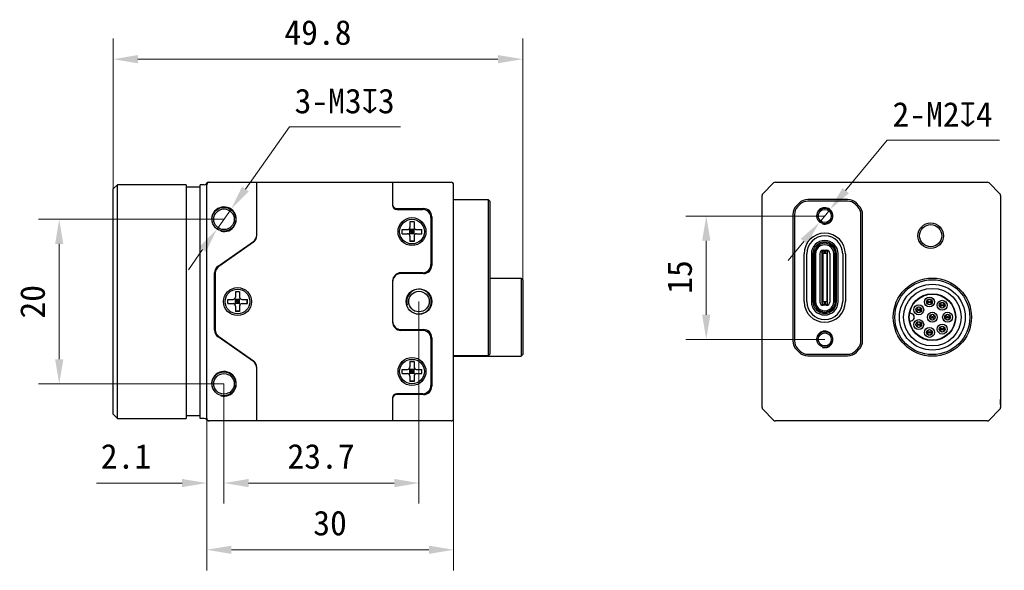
# Model space of a CAD drawing. Header units: millimetres. Extents: x 1096 to 1516, y 20 to 317.
# Tile 2 of 3: x 1203 to 1323, y 176 to 242. Entities that reach past the tile are written whole.
import ezdxf

# ---------------------------------------------------------------- set-up
doc = ezdxf.new("R2010")
doc.units = ezdxf.units.MM
doc.header["$LTSCALE"] = 16.335
doc.header["$PDMODE"] = 3
doc.header["$PDSIZE"] = 8
doc.layers.get('0').update_dxf_attribs({"linetype": 'CONTINUOUS'})
doc.layers.get('Defpoints').update_dxf_attribs({"linetype": 'CONTINUOUS'})
for name, color, linetype in [('00_COMPONENTS', 7, 'CONTINUOUS'), ('05_ALL_CURVES', 7, 'CONTINUOUS'), ('ASM_DXF_DIMENSION', 7, 'CONTINUOUS'), ('D-01-35-26-0DXF_CONTINUOUS_LINE', 7, 'CONTINUOUS')]:
    doc.layers.add(name, color=color, linetype=linetype)
doc.styles.get("Standard").update_dxf_attribs({"font": 'simfang.ttf'})
doc.dimstyles.new('DIMSTYLE_1', dxfattribs={"dimtxt": 3, "dimasz": 3, "dimexe": 2.5, "dimexo": 0, "dimgap": 0.75, "dimtad": 1, "dimdsep": 46, "dimtxsty": 'STANDARD', "dimblk": '_FILLED', "dimcen": 0.09, "dimclrd": 8, "dimclre": 8, "dimclrt": 7, "dimadec": 0, "dimazin": 0, "dimtp": 0.001, "dimtm": 0.001, "dimtfac": 1, "dimtofl": 0, "dimtmove": 0, "dimatfit": 3, "dimldrblk": '_FILLED', "dimfxl": 1, "dimtolj": 1, "dimlwd": 9, "dimlwe": 9, "dimarcsym": 0})
doc.dimstyles.new('DIMSTYLE_2', dxfattribs={"dimtxt": 3, "dimasz": 3, "dimexe": 2.5, "dimexo": 0, "dimtad": 1, "dimdec": 3, "dimdsep": 46, "dimtxsty": 'STANDARD', "dimblk": '_FILLED', "dimcen": 0.09, "dimclrd": 8, "dimclre": 8, "dimclrt": 7, "dimadec": 0, "dimazin": 0, "dimtp": 0.001, "dimtm": 0.001, "dimtfac": 1, "dimtdec": 3, "dimtmove": 0, "dimatfit": 2, "dimldrblk": '_FILLED', "dimfxl": 1, "dimtolj": 1, "dimlwd": 9, "dimlwe": 9, "dimarcsym": 0})

# ---------------------------------------------------------------- blocks, each defined once
blk = doc.blocks.new('_FILLED')
at = {"color": 0, "linetype": 'ByBlock'}
blk.add_solid([(0, 0), (-1, 0.167), (-1, -0.167)], dxfattribs=at)
blk = doc.blocks.new('*D147')
at = {"layer": 'D-01-35-26-0DXF_CONTINUOUS_LINE', "color": 8, "linetype": 'Continuous', "lineweight": 9}
for p, q in [((1225.98, 193.98), (1225.98, 175.52)), ((1255.98, 193.98), (1255.98, 175.52)), ((1228.98, 178.02), (1252.98, 178.02))]:
    blk.add_line(p, q, dxfattribs=at)
at = {"layer": 'Defpoints', "color": 0}
for p in [(1225.98, 193.98), (1255.98, 193.98), (1255.98, 178.02)]:
    blk.add_point(p, dxfattribs=at)
at = {"layer": 'D-01-35-26-0DXF_CONTINUOUS_LINE', "color": 8, "linetype": 'ByBlock', "lineweight": 9, "xscale": 3, "yscale": 3, "zscale": 3, "rotation": 180}
blk.add_blockref('_FILLED', (1225.98, 178.02), dxfattribs=at)
at = {"layer": 'D-01-35-26-0DXF_CONTINUOUS_LINE', "color": 8, "linetype": 'ByBlock', "lineweight": 9, "xscale": 3, "yscale": 3, "zscale": 3}
blk.add_blockref('_FILLED', (1255.98, 178.02), dxfattribs=at)
at = {"layer": 'D-01-35-26-0DXF_CONTINUOUS_LINE', "color": 7, "lineweight": 30, "insert": (1240.97, 182.77), "char_height": 3, "attachment_point": 2, "line_spacing_factor": 0.9}
blk.add_mtext('\\A1;30', dxfattribs=at)
blk = doc.blocks.new('*D153')
at = {"layer": 'D-01-35-26-0DXF_CONTINUOUS_LINE', "color": 8, "linetype": 'Continuous', "lineweight": 9}
for p, q in [((1251.78, 208.18), (1251.78, 183.63)), ((1228.08, 198.18), (1228.08, 183.63)), ((1231.08, 186.13), (1248.78, 186.13))]:
    blk.add_line(p, q, dxfattribs=at)
at = {"layer": 'Defpoints', "color": 0}
for p in [(1251.78, 208.18), (1228.08, 198.18), (1251.78, 186.13)]:
    blk.add_point(p, dxfattribs=at)
at = {"layer": 'D-01-35-26-0DXF_CONTINUOUS_LINE', "color": 8, "linetype": 'ByBlock', "lineweight": 9, "xscale": 3, "yscale": 3, "zscale": 3, "rotation": 180}
blk.add_blockref('_FILLED', (1228.08, 186.13), dxfattribs=at)
at = {"layer": 'D-01-35-26-0DXF_CONTINUOUS_LINE', "color": 8, "linetype": 'ByBlock', "lineweight": 9, "xscale": 3, "yscale": 3, "zscale": 3}
blk.add_blockref('_FILLED', (1251.78, 186.13), dxfattribs=at)
at = {"layer": 'D-01-35-26-0DXF_CONTINUOUS_LINE', "color": 7, "lineweight": 30, "insert": (1239.88, 190.88), "char_height": 3, "attachment_point": 2, "line_spacing_factor": 0.9}
blk.add_mtext('\\A1;23.7', dxfattribs=at)
blk = doc.blocks.new('*D155')
at = {"layer": 'D-01-35-26-0DXF_CONTINUOUS_LINE', "color": 8, "linetype": 'Continuous', "lineweight": 9}
for p, q in [((1301.09, 218.58), (1284.19, 218.58)), ((1286.69, 215.58), (1286.69, 206.58)), ((1301.09, 203.58), (1284.19, 203.58))]:
    blk.add_line(p, q, dxfattribs=at)
at = {"layer": 'Defpoints', "color": 0}
for p in [(1301.09, 218.58), (1286.69, 203.58), (1301.09, 203.58)]:
    blk.add_point(p, dxfattribs=at)
at = {"layer": 'D-01-35-26-0DXF_CONTINUOUS_LINE', "color": 8, "linetype": 'ByBlock', "lineweight": 9, "xscale": 3, "yscale": 3, "zscale": 3}
for p, rotation in [((1286.69, 218.58), 90), ((1286.69, 203.58), 270)]:
    blk.add_blockref('_FILLED', p, dxfattribs=dict(at, rotation=rotation))
at = {"layer": 'D-01-35-26-0DXF_CONTINUOUS_LINE', "color": 7, "lineweight": 30, "insert": (1281.94, 211.17), "char_height": 3, "attachment_point": 2, "rotation": 90, "line_spacing_factor": 0.9}
blk.add_mtext('\\A1;15', dxfattribs=at)
blk = doc.blocks.new('*D156')
at = {"layer": 'D-01-35-26-0DXF_CONTINUOUS_LINE', "color": 8, "linetype": 'Continuous', "lineweight": 9}
for p, q in [((1228.08, 218.18), (1205.56, 218.18)), ((1208.06, 215.18), (1208.06, 201.18)), ((1228.08, 198.18), (1205.56, 198.18))]:
    blk.add_line(p, q, dxfattribs=at)
at = {"layer": 'Defpoints', "color": 0}
for p in [(1228.08, 218.18), (1208.06, 198.18), (1228.08, 198.18)]:
    blk.add_point(p, dxfattribs=at)
at = {"layer": 'D-01-35-26-0DXF_CONTINUOUS_LINE', "color": 8, "linetype": 'ByBlock', "lineweight": 9, "xscale": 3, "yscale": 3, "zscale": 3}
for p, rotation in [((1208.06, 218.18), 90), ((1208.06, 198.18), 270)]:
    blk.add_blockref('_FILLED', p, dxfattribs=dict(at, rotation=rotation))
at = {"layer": 'D-01-35-26-0DXF_CONTINUOUS_LINE', "color": 7, "lineweight": 30, "insert": (1203.31, 208.16), "char_height": 3, "attachment_point": 2, "rotation": 90, "line_spacing_factor": 0.9}
blk.add_mtext('\\A1;20', dxfattribs=at)
blk = doc.blocks.new('*D160')
at = {"layer": 'D-01-35-26-0DXF_CONTINUOUS_LINE', "color": 8, "linetype": 'Continuous', "lineweight": 9}
for p, q in [((1228.08, 198.18), (1228.08, 183.63)), ((1225.98, 196.3), (1225.98, 183.63)), ((1222.98, 186.13), (1212.57, 186.13)), ((1231.08, 186.13), (1234.08, 186.13))]:
    blk.add_line(p, q, dxfattribs=at)
at = {"layer": 'Defpoints', "color": 0}
for p in [(1228.08, 198.18), (1225.98, 196.3), (1228.08, 186.13)]:
    blk.add_point(p, dxfattribs=at)
at = {"layer": 'D-01-35-26-0DXF_CONTINUOUS_LINE', "color": 8, "linetype": 'ByBlock', "lineweight": 9, "xscale": 3, "yscale": 3, "zscale": 3}
blk.add_blockref('_FILLED', (1225.98, 186.13), dxfattribs=at)
at = {"layer": 'D-01-35-26-0DXF_CONTINUOUS_LINE', "color": 8, "linetype": 'ByBlock', "lineweight": 9, "xscale": 3, "yscale": 3, "zscale": 3, "rotation": 180}
blk.add_blockref('_FILLED', (1228.08, 186.13), dxfattribs=at)
at = {"layer": 'D-01-35-26-0DXF_CONTINUOUS_LINE', "color": 7, "lineweight": 30, "insert": (1219.23, 190.88), "char_height": 3, "attachment_point": 3, "line_spacing_factor": 0.9}
blk.add_mtext('\\A1;2.1', dxfattribs=at)
blk = doc.blocks.new('*D164')
at = {"layer": 'ASM_DXF_DIMENSION', "color": 8, "linetype": 'Continuous', "lineweight": 9}
for p, q in [((1230.68, 221.86), (1236.03, 229.43)), ((1249.53, 229.43), (1236.03, 229.43)), ((1227.21, 216.96), (1228.95, 219.41)), ((1225.48, 214.51), (1223.75, 212.06))]:
    blk.add_line(p, q, dxfattribs=at)
at = {"layer": 'Defpoints', "color": 0}
for p in [(1228.95, 219.41), (1227.21, 216.96)]:
    blk.add_point(p, dxfattribs=at)
at = {"layer": 'ASM_DXF_DIMENSION', "color": 8, "linetype": 'ByBlock', "lineweight": 9, "xscale": 3, "yscale": 3, "zscale": 3}
for p, rotation in [((1228.95, 219.41), 234.7354900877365), ((1227.21, 216.96), 54.7354900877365)]:
    blk.add_blockref('_FILLED', p, dxfattribs=dict(at, rotation=rotation))
at = {"layer": 'ASM_DXF_DIMENSION', "color": 7, "lineweight": 15, "insert": (1236.66, 234.06), "char_height": 3, "attachment_point": 1, "line_spacing_factor": 0.9}
blk.add_mtext('\\A1;{3-M3{\\fgdt;x}3}', dxfattribs=at)
blk = doc.blocks.new('*D167')
at = {"layer": 'ASM_DXF_DIMENSION', "color": 8, "linetype": 'Continuous', "lineweight": 9}
for p, q in [((1303.63, 221.67), (1308.69, 227.8)), ((1322.34, 227.8), (1308.69, 227.8)), ((1300.45, 217.81), (1301.73, 219.36)), ((1298.55, 215.5), (1296.64, 213.18))]:
    blk.add_line(p, q, dxfattribs=at)
at = {"layer": 'Defpoints', "color": 0}
for p in [(1301.73, 219.36), (1300.45, 217.81)]:
    blk.add_point(p, dxfattribs=at)
at = {"layer": 'ASM_DXF_DIMENSION', "color": 8, "linetype": 'ByBlock', "lineweight": 9, "xscale": 3, "yscale": 3, "zscale": 3}
for p, rotation in [((1301.73, 219.36), 230.4978062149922), ((1300.45, 217.81), 50.49780621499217)]:
    blk.add_blockref('_FILLED', p, dxfattribs=dict(at, rotation=rotation))
at = {"layer": 'ASM_DXF_DIMENSION', "color": 7, "lineweight": 15, "insert": (1309.32, 232.43), "char_height": 3, "attachment_point": 1, "line_spacing_factor": 0.9}
blk.add_mtext('\\A1;{2-M2{\\fgdt;x}4}', dxfattribs=at)
blk = doc.blocks.new('*D169')
at = {"layer": 'D-01-35-26-0DXF_CONTINUOUS_LINE', "color": 8, "linetype": 'Continuous', "lineweight": 9}
for p, q in [((1214.62, 221.88), (1214.62, 240.14)), ((1264.38, 210.83), (1264.38, 240.14)), ((1217.62, 237.64), (1261.38, 237.64))]:
    blk.add_line(p, q, dxfattribs=at)
at = {"layer": 'Defpoints', "color": 0}
for p in [(1264.38, 237.64), (1214.62, 221.88), (1264.38, 210.83)]:
    blk.add_point(p, dxfattribs=at)
at = {"layer": 'D-01-35-26-0DXF_CONTINUOUS_LINE', "color": 8, "linetype": 'ByBlock', "lineweight": 9, "xscale": 3, "yscale": 3, "zscale": 3, "rotation": 180}
blk.add_blockref('_FILLED', (1214.62, 237.64), dxfattribs=at)
at = {"layer": 'D-01-35-26-0DXF_CONTINUOUS_LINE', "color": 8, "linetype": 'ByBlock', "lineweight": 9, "xscale": 3, "yscale": 3, "zscale": 3}
blk.add_blockref('_FILLED', (1264.38, 237.64), dxfattribs=at)
at = {"layer": 'D-01-35-26-0DXF_CONTINUOUS_LINE', "color": 7, "lineweight": 30, "insert": (1239.5, 242.39), "char_height": 3, "attachment_point": 2, "line_spacing_factor": 0.9}
blk.add_mtext('\\A1;49.8{}{{\\H0.7x;}{}}', dxfattribs=at)

msp = doc.modelspace()

# ---------------------------------------------------------------- linework, layer by layer
at = {"layer": '00_COMPONENTS'}
for p, q in [((1226.1984, 222.685), (1255.6799, 222.685)), ((1232.0799, 216.2055), (1232.0799, 222.685)), ((1248.5799, 222.685), (1248.5799, 219.885)), ((1294.8773, 222.5971), (1293.553, 221.2728)), ((1223.4799, 222.385), (1223.4799, 193.985)), ((1225.1799, 222.085), (1223.4799, 222.085)), ((1225.1799, 193.985), (1225.1799, 222.385)), ((1225.6799, 222.385), (1225.1799, 222.385)), ((1225.9799, 205.2507), (1225.9799, 222.385)), ((1255.9799, 193.985), (1255.9799, 222.385)), ((1255.9799, 220.585), (1260.1799, 220.585)), ((1260.1799, 220.585), (1260.1799, 201.585)), ((1260.3799, 220.385), (1260.1799, 220.585)), ((1260.3799, 220.385), (1260.3799, 201.785)), ((1293.4652, 195.3092), (1293.4652, 221.0607)), ((1303.8688, 220.585), (1299.0315, 220.585)), ((1303.8688, 220.385), (1299.0315, 220.385)), ((1249.0799, 219.485), (1252.3299, 219.485)), ((1249.0799, 219.385), (1252.2299, 219.385)), ((1249.2799, 219.485), (1249.2799, 219.385)), ((1251.9545, 219.385), (1252.0545, 219.485)), ((1297.9708, 220.1456), (1297.6495, 219.8243)), ((1298.1122, 220.0042), (1297.7909, 219.6829)), ((1305.1094, 219.6829), (1304.7881, 220.0042)), ((1305.2508, 219.8243), (1304.9295, 220.1456)), ((1251.1799, 217.885), (1250.6799, 217.885)), ((1250.6799, 217.885), (1250.6799, 217.235)), ((1251.1799, 217.8639), (1250.6799, 217.8639)), ((1251.1799, 217.885), (1251.1799, 217.235)), ((1253.2299, 218.385), (1253.2299, 212.685)), ((1253.3299, 218.485), (1253.3299, 212.585)), ((1297.2102, 218.7637), (1297.2102, 203.4063)), ((1297.4102, 218.7637), (1297.4102, 203.4063)), ((1305.4902, 203.4063), (1305.4902, 218.7637)), ((1305.6902, 203.4063), (1305.6902, 218.7637)), ((1249.7299, 216.935), (1250.3799, 216.935)), ((1249.7299, 216.435), (1249.7299, 216.935)), ((1249.751, 216.435), (1249.751, 216.935)), ((1250.592, 216.3471), (1251.2678, 217.0228)), ((1251.2678, 216.3471), (1250.592, 217.0228)), ((1251.1799, 216.935), (1250.6799, 216.935)), ((1250.6799, 216.435), (1250.6799, 216.935)), ((1251.1799, 216.685), (1250.6799, 216.685)), ((1250.9299, 216.435), (1250.9299, 216.935)), ((1251.1799, 216.435), (1251.1799, 216.935)), ((1251.4799, 216.935), (1252.1299, 216.935)), ((1252.1089, 216.435), (1252.1089, 216.935)), ((1252.1299, 216.435), (1252.1299, 216.935)), ((1227.3563, 212.4775), (1231.6535, 215.4864)), ((1231.6535, 215.3864), (1227.4563, 212.4475)), ((1249.7299, 216.435), (1250.3799, 216.435)), ((1251.1799, 216.435), (1250.6799, 216.435)), ((1250.6799, 216.135), (1250.6799, 215.485)), ((1251.1799, 215.506), (1250.6799, 215.506)), ((1251.1799, 215.485), (1250.6799, 215.485)), ((1251.1799, 216.135), (1251.1799, 215.485)), ((1251.4799, 216.435), (1252.1299, 216.435)), ((1231.3799, 215.1948), (1231.3799, 215.2948)), ((1300.7652, 214.33), (1300.7652, 207.83)), ((1300.7652, 214.33), (1301.0152, 214.33)), ((1300.8902, 214.43), (1301.0152, 214.43)), ((1301.0152, 214.0626), (1301.0152, 214.435)), ((1301.0152, 214.435), (1301.1652, 214.435)), ((1301.1652, 214.0626), (1301.1652, 214.435)), ((1301.1652, 214.43), (1301.2902, 214.43)), ((1301.1652, 214.33), (1301.4152, 214.33)), ((1301.4152, 207.83), (1301.4152, 214.33)), ((1298.5802, 208.185), (1298.5802, 213.985)), ((1298.9102, 208.185), (1298.9102, 213.985)), ((1299.4602, 213.985), (1299.4602, 208.185)), ((1299.6602, 213.985), (1299.6602, 208.185)), ((1299.8102, 213.985), (1299.8102, 208.185)), ((1299.9802, 213.9799), (1299.9802, 208.18)), ((1300.4902, 214.03), (1300.4902, 208.13)), ((1300.7402, 214.1338), (1300.7402, 208.0261)), ((1300.7652, 214.13), (1300.7402, 214.13)), ((1300.7652, 213.97), (1300.7402, 213.97)), ((1300.7402, 213.7), (1300.7652, 213.7)), ((1300.7652, 213.695), (1300.7402, 213.695)), ((1300.7652, 213.47), (1300.7402, 213.47)), ((1300.7402, 213.2), (1300.7652, 213.2)), ((1300.7652, 213.195), (1300.7402, 213.195)), ((1300.8652, 214.0223), (1300.7652, 214.0823)), ((1300.8652, 214.0223), (1300.8652, 208.1377)), ((1301.3402, 214.0223), (1300.8652, 214.0223)), ((1301.1652, 214.1753), (1301.0152, 214.1753)), ((1301.1652, 214.0626), (1301.0152, 214.0626)), ((1301.3402, 214.0223), (1301.4152, 214.0823)), ((1301.3402, 214.0223), (1301.3402, 208.1377)), ((1301.4151, 213.7), (1301.4402, 213.7)), ((1301.4402, 214.13), (1301.4152, 214.13)), ((1301.4402, 213.97), (1301.4152, 213.97)), ((1301.4402, 213.695), (1301.4152, 213.695)), ((1301.4402, 213.47), (1301.4152, 213.47)), ((1301.4152, 213.2), (1301.4402, 213.2)), ((1301.4402, 213.195), (1301.4152, 213.195)), ((1301.4402, 208.0261), (1301.4402, 214.1338)), ((1301.6902, 214.03), (1301.6902, 208.13)), ((1302.2002, 208.18), (1302.2002, 213.98)), ((1302.3702, 208.185), (1302.3702, 213.985)), ((1302.5202, 208.185), (1302.5202, 213.985)), ((1302.7202, 208.185), (1302.7202, 213.985)), ((1303.2702, 213.985), (1303.2702, 208.185)), ((1303.6002, 213.985), (1303.6002, 208.185)), ((1300.7652, 212.97), (1300.7402, 212.97)), ((1300.7402, 212.7), (1300.7652, 212.7)), ((1300.7652, 212.695), (1300.7402, 212.695)), ((1300.7652, 212.47), (1300.7402, 212.47)), ((1300.7402, 212.2), (1300.7652, 212.2)), ((1300.7652, 212.195), (1300.7402, 212.195)), ((1300.7652, 211.97), (1300.7402, 211.97)), ((1301.4151, 212.2), (1301.4402, 212.2)), ((1301.4402, 212.97), (1301.4152, 212.97)), ((1301.4152, 212.7), (1301.4402, 212.7)), ((1301.4402, 212.695), (1301.4152, 212.695)), ((1301.4402, 212.47), (1301.4152, 212.47)), ((1301.4402, 212.195), (1301.4152, 212.195)), ((1301.4402, 211.97), (1301.4152, 211.97)), ((1226.9299, 204.7116), (1226.9299, 211.6583)), ((1227.0299, 211.6284), (1227.0299, 204.7416)), ((1248.5799, 210.685), (1248.5799, 205.685)), ((1249.2799, 211.6387), (1249.2799, 211.5389)), ((1252.2299, 211.685), (1249.5799, 211.685)), ((1252.3299, 211.585), (1249.5799, 211.585)), ((1260.3799, 211.035), (1264.1799, 211.035)), ((1264.3799, 210.835), (1264.1799, 211.035)), ((1264.1799, 211.035), (1264.1799, 201.535)), ((1264.3799, 210.835), (1264.3799, 201.735)), ((1300.7402, 211.7), (1300.7652, 211.7)), ((1300.7652, 211.695), (1300.7402, 211.695)), ((1300.7652, 211.47), (1300.7402, 211.47)), ((1300.7402, 211.2), (1300.7652, 211.2)), ((1300.7652, 211.195), (1300.7402, 211.195)), ((1300.7652, 210.97), (1300.7402, 210.97)), ((1300.7402, 210.7), (1300.7652, 210.7)), ((1300.7652, 210.695), (1300.7402, 210.695)), ((1301.4152, 211.7), (1301.4402, 211.7)), ((1301.4402, 211.695), (1301.4152, 211.695)), ((1301.4402, 211.47), (1301.4152, 211.47)), ((1301.4152, 211.2), (1301.4402, 211.2)), ((1301.4402, 211.195), (1301.4152, 211.195)), ((1301.4402, 210.97), (1301.4152, 210.97)), ((1301.4152, 210.7), (1301.4402, 210.7)), ((1301.4402, 210.695), (1301.4152, 210.695)), ((1300.7652, 210.47), (1300.7402, 210.47)), ((1300.7402, 210.2), (1300.7652, 210.2)), ((1300.7652, 210.195), (1300.7402, 210.195)), ((1300.7652, 209.97), (1300.7402, 209.97)), ((1300.7402, 209.7), (1300.7652, 209.7)), ((1300.7652, 209.695), (1300.7402, 209.695)), ((1300.7652, 209.47), (1300.7402, 209.47)), ((1301.4151, 209.7), (1301.4402, 209.7)), ((1301.4402, 210.47), (1301.4152, 210.47)), ((1301.4152, 210.2), (1301.4402, 210.2)), ((1301.4402, 210.195), (1301.4152, 210.195)), ((1301.4402, 209.97), (1301.4152, 209.97)), ((1301.4402, 209.695), (1301.4152, 209.695)), ((1301.4402, 209.47), (1301.4152, 209.47)), ((1228.5299, 207.935), (1228.5299, 208.435)), ((1228.5299, 208.435), (1229.1799, 208.435)), ((1228.551, 207.935), (1228.551, 208.435)), ((1229.392, 207.8471), (1230.0678, 208.5228)), ((1230.0678, 207.8471), (1229.392, 208.5228)), ((1229.4799, 209.385), (1229.4799, 208.735)), ((1229.9799, 209.385), (1229.4799, 209.385)), ((1229.9799, 209.3639), (1229.4799, 209.3639)), ((1229.4799, 207.935), (1229.4799, 208.435)), ((1229.9799, 208.435), (1229.4799, 208.435)), ((1229.7299, 207.935), (1229.7299, 208.435)), ((1229.9799, 209.385), (1229.9799, 208.735)), ((1229.9799, 207.935), (1229.9799, 208.435)), ((1230.2799, 208.435), (1230.9299, 208.435)), ((1230.9089, 207.935), (1230.9089, 208.435)), ((1230.9299, 207.935), (1230.9299, 208.435)), ((1300.7402, 209.2), (1300.7652, 209.2)), ((1300.7652, 209.195), (1300.7402, 209.195)), ((1300.7652, 208.97), (1300.7402, 208.97)), ((1300.7402, 208.7), (1300.7652, 208.7)), ((1300.7652, 208.695), (1300.7402, 208.695)), ((1300.7652, 208.47), (1300.7402, 208.47)), ((1301.4152, 209.2), (1301.4402, 209.2)), ((1301.4402, 209.195), (1301.4152, 209.195)), ((1301.4402, 208.97), (1301.4152, 208.97)), ((1301.4152, 208.7), (1301.4402, 208.7)), ((1301.4402, 208.695), (1301.4152, 208.695)), ((1301.4402, 208.47), (1301.4152, 208.47)), ((1228.5299, 207.935), (1229.1799, 207.935)), ((1229.9799, 208.185), (1229.4799, 208.185)), ((1229.9799, 207.935), (1229.4799, 207.935)), ((1229.4799, 207.635), (1229.4799, 206.985)), ((1229.9799, 207.635), (1229.9799, 206.985)), ((1230.2799, 207.935), (1230.9299, 207.935)), ((1300.7402, 208.2), (1300.7652, 208.2)), ((1300.7652, 208.195), (1300.7402, 208.195)), ((1300.7402, 208.03), (1300.7652, 208.03)), ((1300.7652, 208.0777), (1300.8652, 208.1377)), ((1301.0152, 207.83), (1300.7652, 207.83)), ((1301.3402, 208.1377), (1300.8652, 208.1377)), ((1301.2902, 207.73), (1300.8902, 207.73)), ((1301.0152, 208.0973), (1301.0152, 207.735)), ((1301.1652, 208.0973), (1301.0152, 208.0973)), ((1301.1652, 207.9946), (1301.0152, 207.9946)), ((1301.1652, 207.735), (1301.0152, 207.735)), ((1301.1652, 207.735), (1301.1652, 208.0973)), ((1301.4152, 207.83), (1301.1652, 207.83)), ((1301.3402, 208.1377), (1301.4152, 208.0777)), ((1301.4151, 208.2), (1301.4402, 208.2)), ((1301.4402, 208.195), (1301.4152, 208.195)), ((1301.4152, 208.03), (1301.4402, 208.03)), ((1229.9799, 207.006), (1229.4799, 207.006)), ((1229.9799, 206.985), (1229.4799, 206.985)), ((1225.9799, 193.985), (1225.9799, 205.2507)), ((1249.2799, 204.831), (1249.2799, 204.7313)), ((1249.5799, 204.785), (1252.3299, 204.785)), ((1252.2299, 204.685), (1249.5799, 204.685)), ((1231.6535, 200.8836), (1227.3563, 203.8925)), ((1227.4563, 203.9224), (1231.6535, 200.9836)), ((1253.2299, 203.685), (1253.2299, 197.985)), ((1253.3299, 203.785), (1253.3299, 197.885)), ((1297.6495, 202.3456), (1297.9708, 202.0243)), ((1297.7909, 202.4871), (1298.1122, 202.1657)), ((1304.7881, 202.1657), (1305.1094, 202.4871)), ((1304.9295, 202.0243), (1305.2508, 202.3456)), ((1231.3799, 201.0751), (1231.3799, 201.1751)), ((1260.1799, 201.585), (1255.9799, 201.585)), ((1255.9799, 201.535), (1264.1799, 201.535)), ((1260.3799, 201.785), (1260.1799, 201.585)), ((1264.3799, 201.735), (1264.1799, 201.535)), ((1299.0315, 201.785), (1303.8688, 201.785)), ((1299.0315, 201.585), (1303.8688, 201.585)), ((1232.0799, 193.685), (1232.0799, 200.1644)), ((1249.7299, 199.935), (1250.3799, 199.935)), ((1249.7299, 199.435), (1249.7299, 199.935)), ((1249.751, 199.435), (1249.751, 199.935)), ((1251.2678, 199.3471), (1250.592, 200.0228)), ((1250.592, 199.3471), (1251.2678, 200.0228)), ((1251.1799, 200.885), (1250.6799, 200.885)), ((1250.6799, 200.885), (1250.6799, 200.235)), ((1251.1799, 200.8639), (1250.6799, 200.8639)), ((1251.1799, 199.935), (1250.6799, 199.935)), ((1250.6799, 199.435), (1250.6799, 199.935)), ((1250.9299, 199.435), (1250.9299, 199.935)), ((1251.1799, 200.885), (1251.1799, 200.235)), ((1251.1799, 199.435), (1251.1799, 199.935)), ((1251.4799, 199.935), (1252.1299, 199.935)), ((1252.1089, 199.435), (1252.1089, 199.935)), ((1252.1299, 199.435), (1252.1299, 199.935)), ((1249.7299, 199.435), (1250.3799, 199.435)), ((1251.1799, 199.685), (1250.6799, 199.685)), ((1251.1799, 199.435), (1250.6799, 199.435)), ((1250.6799, 199.135), (1250.6799, 198.485)), ((1251.1799, 199.135), (1251.1799, 198.485)), ((1251.4799, 199.435), (1252.1299, 199.435)), ((1251.1799, 198.506), (1250.6799, 198.506)), ((1251.1799, 198.485), (1250.6799, 198.485)), ((1248.5799, 196.485), (1248.5799, 193.685)), ((1252.2299, 196.985), (1249.0799, 196.985)), ((1252.3299, 196.885), (1249.0799, 196.885)), ((1249.2799, 196.985), (1249.2799, 196.885)), ((1293.553, 195.0971), (1294.8773, 193.7728)), ((1225.1799, 194.285), (1223.4799, 194.285)), ((1225.6799, 193.985), (1225.1799, 193.985)), ((1226.1984, 193.685), (1226.2001, 193.685)), ((1255.6799, 193.685), (1226.2004, 193.685))]:
    msp.add_line(p, q, dxfattribs=at)
at = {"layer": '00_COMPONENTS', "color": 7}
for p, q in [((1295.0894, 222.685), (1320.8409, 222.685)), ((1322.3773, 221.2728), (1321.053, 222.5971)), ((1214.6239, 221.885), (1215.1239, 222.385)), ((1214.6239, 194.485), (1214.6239, 221.885)), ((1215.1239, 193.985), (1215.1239, 222.385)), ((1223.4799, 222.385), (1215.1239, 222.385)), ((1322.4652, 221.0607), (1322.4652, 195.3092)), ((1321.053, 193.7728), (1322.3773, 195.0971)), ((1214.6239, 194.485), (1215.1239, 193.985)), ((1215.1239, 193.985), (1223.4799, 193.985)), ((1320.8409, 193.685), (1295.0894, 193.685))]:
    msp.add_line(p, q, dxfattribs=at)
at = {"layer": '00_COMPONENTS'}
for centre, radius in [((1228.0799, 218.185), 1.45), ((1228.0799, 218.185), 1.25), ((1301.0902, 218.585), 0.95), ((1301.0902, 218.585), 0.8), ((1250.9299, 216.685), 1.7), ((1250.9299, 216.685), 1.5), ((1229.7299, 208.185), 1.7), ((1229.7299, 208.185), 1.5), ((1251.7799, 208.185), 1.55), ((1251.7799, 208.185), 1.25), ((1301.0902, 203.585), 0.95), ((1301.0902, 203.585), 0.8), ((1250.9299, 199.685), 1.7), ((1250.9299, 199.685), 1.5), ((1228.0799, 198.185), 1.45), ((1228.0799, 198.185), 1.25)]:
    msp.add_circle(centre, radius, dxfattribs=at)
at = {"layer": '00_COMPONENTS', "color": 7}
for centre, radius in [((1313.9652, 216.185), 1.55), ((1313.9652, 216.185), 1.35), ((1314.1652, 206.285), 4.75), ((1314.1652, 206.285), 4.55), ((1314.1652, 206.285), 4), ((1314.1652, 206.285), 3.5), ((1314.1652, 206.285), 2.85), ((1314.1652, 206.285), 2.8), ((1313.8152, 208.135), 0.6), ((1313.8152, 208.135), 0.35), ((1313.8152, 208.135), 0.1), ((1315.3652, 207.735), 0.6), ((1312.5152, 207.185), 0.6), ((1312.5152, 207.185), 0.35), ((1312.5152, 207.185), 0.1), ((1315.3652, 207.735), 0.35), ((1315.3652, 207.735), 0.1), ((1312.5152, 205.385), 0.6), ((1314.1652, 206.285), 0.6), ((1314.1652, 206.285), 0.35), ((1314.1652, 206.285), 0.1), ((1316.0152, 206.285), 0.6), ((1316.0152, 206.285), 0.35), ((1316.0152, 206.285), 0.1), ((1312.5152, 205.385), 0.35), ((1312.5152, 205.385), 0.1), ((1313.8152, 204.435), 0.6), ((1313.8152, 204.435), 0.35), ((1315.3652, 204.835), 0.6), ((1315.3652, 204.835), 0.35), ((1315.3652, 204.835), 0.1), ((1313.8152, 204.435), 0.1)]:
    msp.add_circle(centre, radius, dxfattribs=at)
at = {"layer": '00_COMPONENTS'}
for centre, radius, start, end in [((1226.1995, 222.385), 0.3, 90.234915, 150), ((1226.2799, 222.385), 0.3, 90, 180), ((1255.6799, 222.385), 0.3, 0, 90), ((1295.0894, 222.385), 0.3, 90, 135), ((1225.6799, 222.685), 0.3, 270, 330), ((1293.7652, 221.0607), 0.3, 135, 180), ((1299.0315, 219.085), 1.5, 90, 135), ((1299.0315, 219.085), 1.3, 90, 135), ((1303.8688, 219.085), 1.5, 45, 90), ((1303.8688, 219.085), 1.3, 45, 90), ((1228.0799, 218.185), 1.5, 255, 195), ((1249.0799, 219.985), 0.5, 180, 270), ((1249.0799, 219.885), 0.5, 180, 270), ((1252.2299, 218.385), 1, 0, 90), ((1252.3299, 218.485), 1, 0, 90), ((1298.7102, 218.7637), 1.5, 135, 180), ((1298.7102, 218.7637), 1.3, 135, 180), ((1301.0902, 218.585), 1, 255, 195), ((1304.1902, 218.7637), 1.3, 0, 45), ((1304.1902, 218.7637), 1.5, 0, 45), ((1250.3799, 217.235), 0.3, 270, 0), ((1251.4799, 217.235), 0.3, 180, 270), ((1231.0799, 216.3055), 1, 305, 0), ((1231.0799, 216.2055), 1, 305, 0), ((1250.3799, 216.135), 0.3, 0, 90), ((1251.4799, 216.135), 0.3, 90, 180), ((1301.0902, 213.985), 2.51, 0, 180), ((1301.0902, 213.985), 2.18, 0, 180), ((1301.0902, 213.985), 1.63, 0, 180), ((1301.0902, 213.985), 1.43, 0, 180), ((1301.0902, 213.985), 1.28, 0, 180), ((1301.0902, 213.98), 1.11, 0.004513, 180.006201), ((1300.8902, 214.03), 0.4, 90.000038, 180), ((1301.2902, 214.03), 0.4, 0, 89.999837), ((1300.7858, 214.1338), 0.0457, 172.09331, 179.981576), ((1300.7863, 214.1338), 0.0462, 117.367989, 172.158133), ((1301.394, 214.1338), 0.0462, 0.046575, 62.633446), ((1227.9299, 211.6583), 1, 125, 180), ((1228.0299, 211.6284), 1, 125, 180), ((1252.2299, 212.685), 1, 270, 0), ((1252.3299, 212.585), 1, 270, 0), ((1249.5799, 210.685), 1, 90, 180), ((1249.5799, 210.585), 1, 90, 180), ((1251.7799, 208.185), 1.5, 255, 195), ((1229.1799, 208.735), 0.3, 270, 0), ((1230.2799, 208.735), 0.3, 180, 270), ((1229.1799, 207.635), 0.3, 0, 90), ((1230.2799, 207.635), 0.3, 90, 180), ((1301.0902, 208.185), 2.51, 180, 0), ((1301.0902, 208.185), 2.18, 180, 0), ((1301.0902, 208.185), 1.63, 180, 0), ((1301.0902, 208.185), 1.43, 180, 0), ((1301.0902, 208.185), 1.28, 180, 0), ((1301.0902, 208.18), 1.11, 180.004513, 0.006201), ((1300.8902, 208.13), 0.4, 180.00004, 270), ((1300.7863, 208.0262), 0.0462, 180.04634, 242.632019), ((1301.2902, 208.13), 0.4, 270.000036, 0), ((1301.394, 208.0262), 0.0462, 297.366434, 352.160463), ((1301.3945, 208.0261), 0.0457, 352.095118, 359.981787), ((1227.9299, 204.7116), 1, 180, 235), ((1228.0299, 204.7416), 1, 180, 235), ((1249.5799, 205.785), 1, 180, 270), ((1249.5799, 205.685), 1, 180, 270), ((1252.2299, 203.685), 1, 0, 90), ((1252.3299, 203.785), 1, 0, 90), ((1301.0902, 203.585), 1, 255, 195), ((1298.7102, 203.4063), 1.5, 180, 225), ((1298.7102, 203.4063), 1.3, 180, 225), ((1304.1902, 203.4063), 1.3, 315, 0), ((1304.1902, 203.4063), 1.5, 315, 0), ((1299.0315, 203.085), 1.5, 225, 270), ((1299.0315, 203.085), 1.3, 225, 270), ((1303.8688, 203.085), 1.3, 270, 315), ((1303.8688, 203.085), 1.5, 270, 315), ((1231.0799, 200.1644), 1, 0, 55), ((1231.0799, 200.0644), 1, 0, 55), ((1250.3799, 200.235), 0.3, 270, 0), ((1251.4799, 200.235), 0.3, 180, 270), ((1228.0799, 198.185), 1.5, 255, 195), ((1250.3799, 199.135), 0.3, 0, 90), ((1251.4799, 199.135), 0.3, 90, 180), ((1252.2299, 197.985), 1, 270, 0), ((1252.3299, 197.885), 1, 270, 0), ((1249.0799, 196.485), 0.5, 90, 180), ((1249.0799, 196.385), 0.5, 90, 180), ((1293.7652, 195.3092), 0.3, 180, 225), ((1225.6799, 193.685), 0.3, 30, 90), ((1226.2799, 193.985), 0.3, 180, 270), ((1255.6799, 193.985), 0.3, 270, 0), ((1226.1995, 193.985), 0.3, 210, 269.765086), ((1295.0894, 193.985), 0.3, 225, 270)]:
    msp.add_arc(centre, radius, start, end, dxfattribs=at)
at = {"layer": '00_COMPONENTS', "color": 7}
for centre, radius, start, end in [((1320.8409, 222.385), 0.3, 45, 90), ((1322.1652, 221.0607), 0.3, 0, 45), ((1313.9107, 208.135), 0.3501, 115.405455, 244.594545), ((1313.7196, 208.135), 0.3501, 295.405453, 64.594547), ((1312.6107, 207.185), 0.3501, 115.405455, 244.594545), ((1312.4196, 207.185), 0.3501, 295.405453, 64.594547), ((1315.4607, 207.735), 0.3501, 115.405455, 244.594545), ((1315.2696, 207.735), 0.3501, 295.405453, 64.594547), ((1311.6444, 206.922), 0.2, 165.817691, 258.530931), ((1311.6444, 205.648), 0.2, 101.469069, 194.182309), ((1311.5152, 206.285), 0.45, 281.469069, 78.530931), ((1314.2607, 206.285), 0.3501, 115.405455, 244.594545), ((1314.0696, 206.285), 0.3501, 295.405453, 64.594547), ((1316.1107, 206.285), 0.3501, 115.405455, 244.594545), ((1315.9196, 206.285), 0.3501, 295.405453, 64.594547), ((1312.6107, 205.385), 0.3501, 115.405455, 244.594545), ((1312.4196, 205.385), 0.3501, 295.405453, 64.594547), ((1313.9107, 204.435), 0.3501, 115.405455, 244.594545), ((1313.7196, 204.435), 0.3501, 295.405453, 64.594547), ((1315.4607, 204.835), 0.3501, 115.405455, 244.594545), ((1315.2696, 204.835), 0.3501, 295.405453, 64.594547), ((1322.1652, 195.3092), 0.3, 315, 0), ((1320.8409, 193.985), 0.3, 270, 315)]:
    msp.add_arc(centre, radius, start, end, dxfattribs=at)
for points, knots in [([(1313.7605, 208.4512), (1313.7607, 208.4513), (1313.7609, 208.4522), (1313.7612, 208.4537), (1313.7615, 208.4562), (1313.7619, 208.4596), (1313.7622, 208.4638), (1313.7626, 208.471), (1313.7629, 208.4768), (1313.763, 208.4808)], [0, 0, 0, 0, 0.02416257, 0.07781131, 0.1619824, 0.27613427, 0.41867422, 0.58788702, 1, 1, 1, 1]), ([(1313.8673, 208.4808), (1313.8674, 208.4767), (1313.8677, 208.471), (1313.8681, 208.4638), (1313.8684, 208.4596), (1313.8688, 208.4562), (1313.8691, 208.4537), (1313.8694, 208.4522), (1313.8696, 208.4513), (1313.8698, 208.4512)], [0, 0, 0, 0, 0.41209217, 0.58131241, 0.72387927, 0.83806303, 0.92224536, 0.97586269, 1, 1, 1, 1]), ([(1312.4605, 207.5012), (1312.4607, 207.5013), (1312.4609, 207.5022), (1312.4612, 207.5037), (1312.4615, 207.5062), (1312.4619, 207.5096), (1312.4622, 207.5138), (1312.4626, 207.521), (1312.4629, 207.5268), (1312.463, 207.5308)], [0, 0, 0, 0, 0.02416257, 0.07781131, 0.1619824, 0.27613427, 0.41867422, 0.58788702, 1, 1, 1, 1]), ([(1312.5673, 207.5308), (1312.5674, 207.5267), (1312.5677, 207.521), (1312.5681, 207.5138), (1312.5684, 207.5096), (1312.5688, 207.5062), (1312.5691, 207.5037), (1312.5694, 207.5022), (1312.5696, 207.5013), (1312.5698, 207.5012)], [0, 0, 0, 0, 0.41209217, 0.58131241, 0.72387927, 0.83806303, 0.92224536, 0.97586269, 1, 1, 1, 1]), ([(1313.763, 207.7891), (1313.7629, 207.7932), (1313.7626, 207.799), (1313.7622, 207.8062), (1313.7619, 207.8104), (1313.7615, 207.8137), (1313.7612, 207.8163), (1313.7609, 207.8178), (1313.7607, 207.8186), (1313.7605, 207.8187)], [0, 0, 0, 0, 0.4121175, 0.58133703, 0.72389058, 0.8380591, 0.9222354, 0.97585778, 1, 1, 1, 1]), ([(1313.8698, 207.8187), (1313.8696, 207.8186), (1313.8694, 207.8178), (1313.8691, 207.8163), (1313.8688, 207.8137), (1313.8684, 207.8104), (1313.8681, 207.8062), (1313.8677, 207.799), (1313.8674, 207.7932), (1313.8673, 207.7891)], [0, 0, 0, 0, 0.02415779, 0.07780158, 0.16197858, 0.27614561, 0.41869884, 0.58791242, 1, 1, 1, 1]), ([(1315.3105, 208.0512), (1315.3107, 208.0513), (1315.3109, 208.0522), (1315.3112, 208.0537), (1315.3115, 208.0562), (1315.3119, 208.0596), (1315.3122, 208.0638), (1315.3126, 208.071), (1315.3129, 208.0768), (1315.313, 208.0808)], [0, 0, 0, 0, 0.02416257, 0.07781131, 0.1619824, 0.27613427, 0.41867422, 0.58788702, 1, 1, 1, 1]), ([(1315.313, 207.3891), (1315.3129, 207.3932), (1315.3126, 207.399), (1315.3122, 207.4062), (1315.3119, 207.4104), (1315.3115, 207.4137), (1315.3112, 207.4163), (1315.3109, 207.4178), (1315.3107, 207.4186), (1315.3105, 207.4187)], [0, 0, 0, 0, 0.4121175, 0.58133703, 0.72389058, 0.8380591, 0.9222354, 0.97585778, 1, 1, 1, 1]), ([(1315.4173, 208.0808), (1315.4174, 208.0767), (1315.4177, 208.071), (1315.4181, 208.0638), (1315.4184, 208.0596), (1315.4188, 208.0562), (1315.4191, 208.0537), (1315.4194, 208.0522), (1315.4196, 208.0513), (1315.4198, 208.0512)], [0, 0, 0, 0, 0.41209217, 0.58131241, 0.72387927, 0.83806303, 0.92224536, 0.97586269, 1, 1, 1, 1]), ([(1315.4198, 207.4187), (1315.4196, 207.4186), (1315.4194, 207.4178), (1315.4191, 207.4163), (1315.4188, 207.4137), (1315.4184, 207.4104), (1315.4181, 207.4062), (1315.4177, 207.399), (1315.4174, 207.3932), (1315.4173, 207.3891)], [0, 0, 0, 0, 0.02415779, 0.07780158, 0.16197858, 0.27614561, 0.41869884, 0.58791242, 1, 1, 1, 1]), ([(1312.463, 206.8391), (1312.4629, 206.8432), (1312.4626, 206.849), (1312.4622, 206.8562), (1312.4619, 206.8604), (1312.4615, 206.8637), (1312.4612, 206.8663), (1312.4609, 206.8678), (1312.4607, 206.8686), (1312.4605, 206.8687)], [0, 0, 0, 0, 0.4121175, 0.58133703, 0.72389058, 0.8380591, 0.9222354, 0.97585778, 1, 1, 1, 1]), ([(1312.5698, 206.8687), (1312.5696, 206.8686), (1312.5694, 206.8678), (1312.5691, 206.8663), (1312.5688, 206.8637), (1312.5684, 206.8604), (1312.5681, 206.8562), (1312.5677, 206.849), (1312.5674, 206.8432), (1312.5673, 206.8391)], [0, 0, 0, 0, 0.02415779, 0.07780158, 0.16197858, 0.27614561, 0.41869884, 0.58791242, 1, 1, 1, 1]), ([(1314.1105, 206.6012), (1314.1107, 206.6013), (1314.1109, 206.6022), (1314.1112, 206.6037), (1314.1115, 206.6062), (1314.1119, 206.6096), (1314.1122, 206.6138), (1314.1126, 206.621), (1314.1129, 206.6268), (1314.113, 206.6308)], [0, 0, 0, 0, 0.02416257, 0.07781131, 0.1619824, 0.27613427, 0.41867422, 0.58788702, 1, 1, 1, 1]), ([(1314.113, 205.9391), (1314.1129, 205.9432), (1314.1126, 205.949), (1314.1122, 205.9562), (1314.1119, 205.9604), (1314.1115, 205.9637), (1314.1112, 205.9663), (1314.1109, 205.9678), (1314.1107, 205.9686), (1314.1105, 205.9687)], [0, 0, 0, 0, 0.4121175, 0.58133703, 0.72389058, 0.8380591, 0.9222354, 0.97585778, 1, 1, 1, 1]), ([(1314.2173, 206.6308), (1314.2174, 206.6267), (1314.2177, 206.621), (1314.2181, 206.6138), (1314.2184, 206.6096), (1314.2188, 206.6062), (1314.2191, 206.6037), (1314.2194, 206.6022), (1314.2196, 206.6013), (1314.2198, 206.6012)], [0, 0, 0, 0, 0.41209217, 0.58131241, 0.72387927, 0.83806303, 0.92224536, 0.97586269, 1, 1, 1, 1]), ([(1314.2198, 205.9687), (1314.2196, 205.9686), (1314.2194, 205.9678), (1314.2191, 205.9663), (1314.2188, 205.9637), (1314.2184, 205.9604), (1314.2181, 205.9562), (1314.2177, 205.949), (1314.2174, 205.9432), (1314.2173, 205.9391)], [0, 0, 0, 0, 0.02415779, 0.07780158, 0.16197858, 0.27614561, 0.41869884, 0.58791242, 1, 1, 1, 1]), ([(1315.9605, 206.6012), (1315.9607, 206.6013), (1315.9609, 206.6022), (1315.9612, 206.6037), (1315.9615, 206.6062), (1315.9619, 206.6096), (1315.9622, 206.6138), (1315.9626, 206.621), (1315.9629, 206.6268), (1315.963, 206.6308)], [0, 0, 0, 0, 0.02416257, 0.07781131, 0.1619824, 0.27613427, 0.41867422, 0.58788702, 1, 1, 1, 1]), ([(1315.963, 205.9391), (1315.9629, 205.9432), (1315.9626, 205.949), (1315.9622, 205.9562), (1315.9619, 205.9604), (1315.9615, 205.9637), (1315.9612, 205.9663), (1315.9609, 205.9678), (1315.9607, 205.9686), (1315.9605, 205.9687)], [0, 0, 0, 0, 0.4121175, 0.58133703, 0.72389058, 0.8380591, 0.9222354, 0.97585778, 1, 1, 1, 1]), ([(1316.0673, 206.6308), (1316.0674, 206.6267), (1316.0677, 206.621), (1316.0681, 206.6138), (1316.0684, 206.6096), (1316.0688, 206.6062), (1316.0691, 206.6037), (1316.0694, 206.6022), (1316.0696, 206.6013), (1316.0698, 206.6012)], [0, 0, 0, 0, 0.41209217, 0.58131241, 0.72387927, 0.83806303, 0.92224536, 0.97586269, 1, 1, 1, 1]), ([(1316.0698, 205.9687), (1316.0696, 205.9686), (1316.0694, 205.9678), (1316.0691, 205.9663), (1316.0688, 205.9637), (1316.0684, 205.9604), (1316.0681, 205.9562), (1316.0677, 205.949), (1316.0674, 205.9432), (1316.0673, 205.9391)], [0, 0, 0, 0, 0.02415779, 0.07780158, 0.16197858, 0.27614561, 0.41869884, 0.58791242, 1, 1, 1, 1]), ([(1312.4605, 205.7012), (1312.4607, 205.7013), (1312.4609, 205.7022), (1312.4612, 205.7037), (1312.4615, 205.7062), (1312.4619, 205.7096), (1312.4622, 205.7138), (1312.4626, 205.721), (1312.4629, 205.7268), (1312.463, 205.7308)], [0, 0, 0, 0, 0.02416257, 0.07781131, 0.1619824, 0.27613427, 0.41867422, 0.58788702, 1, 1, 1, 1]), ([(1312.463, 205.0391), (1312.4629, 205.0432), (1312.4626, 205.049), (1312.4622, 205.0562), (1312.4619, 205.0604), (1312.4615, 205.0637), (1312.4612, 205.0663), (1312.4609, 205.0678), (1312.4607, 205.0686), (1312.4605, 205.0687)], [0, 0, 0, 0, 0.4121175, 0.58133703, 0.72389058, 0.8380591, 0.9222354, 0.97585778, 1, 1, 1, 1]), ([(1312.5673, 205.7308), (1312.5674, 205.7267), (1312.5677, 205.721), (1312.5681, 205.7138), (1312.5684, 205.7096), (1312.5688, 205.7062), (1312.5691, 205.7037), (1312.5694, 205.7022), (1312.5696, 205.7013), (1312.5698, 205.7012)], [0, 0, 0, 0, 0.41209217, 0.58131241, 0.72387927, 0.83806303, 0.92224536, 0.97586269, 1, 1, 1, 1]), ([(1312.5698, 205.0687), (1312.5696, 205.0686), (1312.5694, 205.0678), (1312.5691, 205.0663), (1312.5688, 205.0637), (1312.5684, 205.0604), (1312.5681, 205.0562), (1312.5677, 205.049), (1312.5674, 205.0432), (1312.5673, 205.0391)], [0, 0, 0, 0, 0.02415779, 0.07780158, 0.16197858, 0.27614561, 0.41869884, 0.58791242, 1, 1, 1, 1]), ([(1313.7605, 204.7512), (1313.7607, 204.7513), (1313.7609, 204.7522), (1313.7612, 204.7537), (1313.7615, 204.7562), (1313.7619, 204.7596), (1313.7622, 204.7638), (1313.7626, 204.771), (1313.7629, 204.7768), (1313.763, 204.7808)], [0, 0, 0, 0, 0.02416257, 0.07781131, 0.1619824, 0.27613427, 0.41867422, 0.58788702, 1, 1, 1, 1]), ([(1313.8673, 204.7808), (1313.8674, 204.7767), (1313.8677, 204.771), (1313.8681, 204.7638), (1313.8684, 204.7596), (1313.8688, 204.7562), (1313.8691, 204.7537), (1313.8694, 204.7522), (1313.8696, 204.7513), (1313.8698, 204.7512)], [0, 0, 0, 0, 0.41209217, 0.58131241, 0.72387927, 0.83806303, 0.92224536, 0.97586269, 1, 1, 1, 1]), ([(1315.3105, 205.1512), (1315.3107, 205.1513), (1315.3109, 205.1522), (1315.3112, 205.1537), (1315.3115, 205.1562), (1315.3119, 205.1596), (1315.3122, 205.1638), (1315.3126, 205.171), (1315.3129, 205.1768), (1315.313, 205.1808)], [0, 0, 0, 0, 0.02416257, 0.07781131, 0.1619824, 0.27613427, 0.41867422, 0.58788702, 1, 1, 1, 1]), ([(1315.4173, 205.1808), (1315.4174, 205.1767), (1315.4177, 205.171), (1315.4181, 205.1638), (1315.4184, 205.1596), (1315.4188, 205.1562), (1315.4191, 205.1537), (1315.4194, 205.1522), (1315.4196, 205.1513), (1315.4198, 205.1512)], [0, 0, 0, 0, 0.41209217, 0.58131241, 0.72387927, 0.83806303, 0.92224536, 0.97586269, 1, 1, 1, 1]), ([(1313.763, 204.0891), (1313.7629, 204.0932), (1313.7626, 204.099), (1313.7622, 204.1062), (1313.7619, 204.1104), (1313.7615, 204.1137), (1313.7612, 204.1163), (1313.7609, 204.1178), (1313.7607, 204.1186), (1313.7605, 204.1187)], [0, 0, 0, 0, 0.4121175, 0.58133703, 0.72389058, 0.8380591, 0.9222354, 0.97585778, 1, 1, 1, 1]), ([(1313.8698, 204.1187), (1313.8696, 204.1186), (1313.8694, 204.1178), (1313.8691, 204.1163), (1313.8688, 204.1137), (1313.8684, 204.1104), (1313.8681, 204.1062), (1313.8677, 204.099), (1313.8674, 204.0932), (1313.8673, 204.0891)], [0, 0, 0, 0, 0.02415779, 0.07780158, 0.16197858, 0.27614561, 0.41869884, 0.58791242, 1, 1, 1, 1]), ([(1315.313, 204.4891), (1315.3129, 204.4932), (1315.3126, 204.499), (1315.3122, 204.5062), (1315.3119, 204.5104), (1315.3115, 204.5137), (1315.3112, 204.5163), (1315.3109, 204.5178), (1315.3107, 204.5186), (1315.3105, 204.5187)], [0, 0, 0, 0, 0.4121175, 0.58133703, 0.72389058, 0.8380591, 0.9222354, 0.97585778, 1, 1, 1, 1]), ([(1315.4198, 204.5187), (1315.4196, 204.5186), (1315.4194, 204.5178), (1315.4191, 204.5163), (1315.4188, 204.5137), (1315.4184, 204.5104), (1315.4181, 204.5062), (1315.4177, 204.499), (1315.4174, 204.4932), (1315.4173, 204.4891)], [0, 0, 0, 0, 0.02415779, 0.07780158, 0.16197858, 0.27614561, 0.41869884, 0.58791242, 1, 1, 1, 1])]:
    msp.add_open_spline(points, degree=3, knots=knots, dxfattribs=at)
at = {"layer": '05_ALL_CURVES', "color": 4}
for p, q in [((1322.4652, 220.685), (1322.4652, 220.0708)), ((1322.4652, 195.685), (1322.4652, 196.2992))]:
    msp.add_line(p, q, dxfattribs=at)

# ---------------------------------------------------------------- dimensions: what is measured, and where the dimension line sits
at = {"layer": 'ASM_DXF_DIMENSION', "color": 7, "linetype": 'Continuous', "lineweight": 15}
for p1, p2, text, picture, middle in [((1227.2139, 216.9602), (1228.9459, 219.4097), '{3-M<>{\\fgdt;x}3}', '*D164', (1243.0927, 229.4328)), ((1300.454, 217.8134), (1301.7263, 219.3566), '{2-M<>{\\fgdt;x}4}', '*D167', (1315.8267, 227.8039))]:
    dim = msp.add_diameter_dim_2p(p1=p1, p2=p2, text=text, dimstyle='DIMSTYLE_2', override={"dimtih": 1, "dimtoh": 1, "dimpost": '<>', "dimtxsty": 'STANDARD', "dimldrblk": '_FILLED'}, dxfattribs=at)
    dim.commit()
    dim.dimension.update_dxf_attribs({"geometry": picture, "text_midpoint": middle, "dimtype": 163})
at = {"layer": 'D-01-35-26-0DXF_CONTINUOUS_LINE', "color": 7, "linetype": 'Continuous', "lineweight": 30}
dim = msp.add_linear_dim(base=(1264.3799, 237.6365), p1=(1214.6239, 221.885), p2=(1264.3799, 210.835), text='<>{}{{\\H0.7x;}{}}', dimstyle='DIMSTYLE_1', override={"dimdec": 1, "dimtxsty": 'STANDARD'}, dxfattribs=at)
dim.commit()
dim.dimension.update_dxf_attribs({"geometry": '*D169', "text_midpoint": (1239.5019, 237.6365), "dimtype": 160})
for base, p1, p2, picture, middle in [((1208.0578, 198.185), (1228.0799, 218.185), (1228.0799, 198.185), '*D156', (1208.0578, 208.1586)), ((1286.6897, 203.585), (1301.0902, 218.585), (1301.0902, 203.585), '*D155', (1286.6897, 211.1699))]:
    dim = msp.add_linear_dim(base=base, p1=p1, p2=p2, angle=270, dimstyle='DIMSTYLE_1', override={"dimtxsty": 'STANDARD', "dimldrblk": '_FILLED'}, dxfattribs=at)
    dim.commit()
    dim.dimension.update_dxf_attribs({"geometry": picture, "text_midpoint": middle, "dimtype": 160})
for base, p1, p2, picture, middle in [((1251.7799, 186.1278), (1228.0799, 198.185), (1251.7799, 208.185), '*D153', (1239.8801, 186.1278)), ((1228.0799, 186.1278), (1225.9799, 196.2992), (1228.0799, 198.185), '*D160', (1216.2728, 186.1278)), ((1255.9799, 178.0244), (1225.9799, 193.985), (1255.9799, 193.985), '*D147', (1240.9711, 178.0244))]:
    dim = msp.add_linear_dim(base=base, p1=p1, p2=p2, dimstyle='DIMSTYLE_1', override={"dimtxsty": 'STANDARD', "dimldrblk": '_FILLED'}, dxfattribs=at)
    dim.commit()
    dim.dimension.update_dxf_attribs({"geometry": picture, "text_midpoint": middle, "dimtype": 160})

doc.saveas('drawing.dxf')
